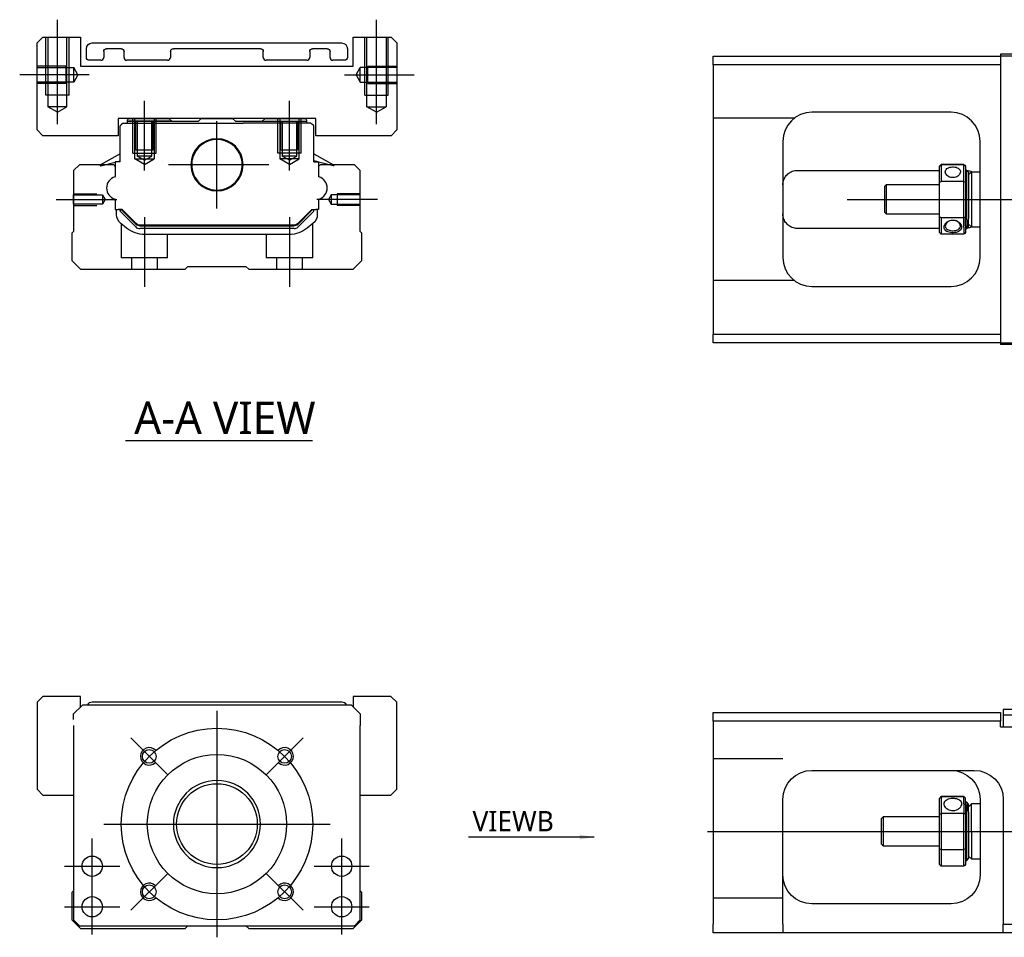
# Model space of a CAD drawing. Header units: millimetres. Extents: x 81 to 3135, y 49 to 860.
# Tile 6 of 8: x 104 to 274, y 698 to 856. Entities that reach past the tile are written whole.
import ezdxf
from ezdxf.lldxf.tags import DXFTag

# ---------------------------------------------------------------- set-up
doc = ezdxf.new("R2010")
doc.units = ezdxf.units.MM
doc.layers.get('0').update_dxf_attribs({"linetype": 'CONTINUOUS'})
doc.styles.add('CHN', font='msjhbd.ttf')
doc.styles.add('DIM-7', font='SIMPLEX.shx', dxfattribs={"width": 0.7, "bigfont": 'chineset.shx'})
tags = doc.linetypes.add('DASHED', pattern=[25.72, 12.86, -12.86]).pattern_tags.tags
tags[6:7] = [DXFTag(74, 4), DXFTag(75, 0), DXFTag(340, '0'), DXFTag(46, 0.0), DXFTag(50, 0.0), DXFTag(44, 0.0), DXFTag(45, 0.0)]
tags[4:5] = [DXFTag(74, 4), DXFTag(75, 0), DXFTag(340, '0'), DXFTag(46, 0.0), DXFTag(50, 0.0), DXFTag(44, 0.0), DXFTag(45, 0.0)]
doc.dimstyles.new('CNS', dxfattribs={"dimtxt": 3.5, "dimasz": 2.5, "dimexe": 1, "dimexo": 1, "dimgap": 1, "dimtad": 1, "dimdsep": 46, "dimtxsty": 'DIM-7', "dimcen": 0.09, "dimclrd": 4, "dimclre": 4, "dimclrt": 1, "dimadec": 0, "dimazin": 0, "dimtfac": 1, "dimtmove": 0, "dimatfit": 3, "dimfxl": 0, "dimtvp": 0.971429, "dimtolj": 1, "dimarcsym": 0})

msp = doc.modelspace()

# ---------------------------------------------------------------- linework, layer by layer
at = {"ltscale": 0.2}
for p, q in [((110.31, 838.37), (110.31, 856.37)), ((165.31, 838.37), (165.31, 856.37)), ((115.81, 846.87), (103.81, 846.87)), ((159.81, 846.87), (171.81, 846.87)), ((125.31, 830.37), (125.31, 842.37)), ((150.31, 830.37), (150.31, 842.37)), ((165.51, 825.37), (155.05, 825.37))]:
    msp.add_line(p, q, dxfattribs=at)
at = {"linetype": 'Continuous'}
for p, q in [((107.81, 853.37), (106.81, 852.37)), ((106.81, 837.37), (106.81, 852.37)), ((107.81, 853.37), (114.31, 853.37)), ((114.31, 853.37), (114.31, 848.37)), ((116.3, 852.37), (159.3, 852.37)), ((161.31, 848.37), (161.31, 853.37)), ((161.31, 853.37), (167.81, 853.37)), ((168.81, 852.37), (167.81, 853.37)), ((168.81, 852.37), (168.81, 837.37)), ((115.3, 849.87), (115.3, 851.37)), ((118.3, 850.87), (118.3, 849.87)), ((121.3, 851.37), (118.8, 851.37)), ((121.8, 849.87), (121.8, 850.87)), ((129.8, 850.87), (129.8, 849.87)), ((145.3, 851.37), (130.3, 851.37)), ((145.8, 849.87), (145.8, 850.87)), ((153.8, 850.87), (153.8, 849.87)), ((156.8, 851.37), (154.3, 851.37)), ((157.3, 849.87), (157.3, 850.87)), ((160.3, 851.37), (160.3, 849.87)), ((272.85, 850.41), (272.85, 848.61)), ((283.35, 850.41), (272.85, 850.41)), ((117.8, 849.37), (115.8, 849.37)), ((129.3, 849.37), (122.3, 849.37)), ((153.3, 849.37), (146.3, 849.37)), ((159.8, 849.37), (157.8, 849.37)), ((223.35, 850.11), (272.85, 850.11)), ((223.35, 848.61), (223.35, 850.11)), ((272.85, 848.61), (223.35, 848.61)), ((223.35, 848.61), (223.35, 802.21)), ((272.85, 848.61), (272.85, 802.21)), ((114.31, 848.37), (161.31, 848.37)), ((264.35, 840.41), (240.35, 840.41)), ((120.76, 839.37), (120.76, 836.37)), ((154.86, 839.37), (120.76, 839.37)), ((121.61, 838.57), (121.11, 838.07)), ((121.61, 838.57), (142.31, 838.57)), ((122.61, 839.37), (122.31, 839.07)), ((122.31, 839.07), (122.31, 838.57)), ((122.61, 839.37), (129.51, 839.37)), ((129.51, 839.37), (130.01, 838.87)), ((130.01, 838.87), (134.61, 838.87)), ((134.61, 838.87), (135.11, 839.37)), ((135.11, 839.37), (140.51, 839.37)), ((140.51, 839.37), (141.01, 838.87)), ((141.01, 838.87), (145.61, 838.87)), ((147.31, 838.57), (142.31, 838.57)), ((145.61, 838.87), (146.11, 839.37)), ((146.11, 839.37), (153.01, 839.37)), ((153.01, 839.37), (146.11, 839.37)), ((154.01, 838.57), (147.31, 838.57)), ((153.31, 839.07), (153.01, 839.37)), ((153.31, 838.57), (153.31, 839.07)), ((154.01, 838.57), (154.51, 838.07)), ((154.86, 836.37), (154.86, 839.37)), ((106.81, 837.37), (107.81, 836.37)), ((121.11, 831.87), (121.11, 838.07)), ((121.41, 838.37), (121.31, 838.37)), ((121.31, 838.37), (121.31, 838.27)), ((154.21, 838.37), (154.31, 838.37)), ((154.31, 838.37), (154.31, 838.27)), ((154.51, 831.87), (154.51, 838.07)), ((167.81, 836.37), (168.81, 837.37)), ((120.76, 836.37), (107.81, 836.37)), ((167.81, 836.37), (154.86, 836.37)), ((235.35, 835.41), (235.35, 815.41)), ((269.35, 815.41), (269.35, 835.41)), ((121.11, 833.26), (117.72, 831.37)), ((117.79, 831.19), (120.29, 831.84)), ((120.29, 831.84), (120.39, 831.87)), ((120.29, 831.87), (120.29, 829.34)), ((121.11, 831.87), (120.29, 831.87)), ((120.39, 831.87), (121.11, 832.05)), ((120.39, 831.87), (121.11, 832.05)), ((154.51, 833.26), (157.9, 831.37)), ((155.23, 831.87), (154.51, 832.05)), ((154.51, 831.87), (155.33, 831.87)), ((155.33, 831.87), (155.33, 829.34)), ((157.83, 831.19), (155.33, 831.84)), ((114.11, 831.37), (113.11, 830.37)), ((113.11, 830.37), (113.11, 819.87)), ((120.01, 831.37), (114.11, 831.37)), ((120.01, 831.37), (120.29, 831.09)), ((155.61, 831.37), (155.33, 831.09)), ((161.51, 831.37), (155.61, 831.37)), ((162.51, 830.37), (161.51, 831.37)), ((162.51, 819.87), (162.51, 830.37)), ((237.85, 830.41), (240.35, 830.41)), ((240.35, 830.41), (262.35, 830.41)), ((262.35, 831.1), (262.35, 831.13)), ((262.35, 828.41), (262.35, 831.1)), ((266.55, 831.43), (262.65, 831.43)), ((262.65, 831.43), (262.65, 831.4)), ((262.65, 831.4), (266.55, 831.4)), ((262.65, 831.4), (262.65, 828.48)), ((266.55, 831.4), (266.55, 831.43)), ((266.55, 828.48), (266.55, 831.4)), ((266.85, 831.13), (266.85, 831.1)), ((266.85, 831.1), (266.85, 828.41)), ((267.05, 830.41), (266.85, 830.41)), ((267.35, 830.11), (267.05, 830.41)), ((267.05, 821.86), (267.05, 830.41)), ((267.35, 829.66), (267.85, 830.16)), ((267.35, 830.11), (267.35, 822.08)), ((267.85, 830.16), (269.35, 830.16)), ((267.85, 830.16), (267.85, 820.66)), ((262.35, 822.37), (262.35, 828.41)), ((266.55, 828.48), (262.65, 828.48)), ((266.55, 822.3), (266.55, 828.48)), ((266.85, 828.41), (266.85, 822.37)), ((253.15, 827.91), (252.85, 827.61)), ((252.85, 827.61), (252.85, 823.21)), ((262.35, 827.91), (253.15, 827.91)), ((253.15, 827.91), (253.15, 822.91)), ((120.29, 825.39), (120.29, 823.65)), ((155.33, 825.39), (155.33, 823.65)), ((120.29, 823.65), (120.76, 823.65)), ((120.51, 822.8), (120.51, 823.65)), ((121.47, 823.65), (120.76, 823.65)), ((121.11, 823.65), (121.11, 823.37)), ((121.11, 823.37), (121.11, 823.65)), ((121.11, 823.37), (123.82, 820.66)), ((121.43, 823.55), (121.33, 823.65)), ((121.33, 823.65), (121.43, 823.55)), ((123.82, 821.16), (121.43, 823.55)), ((123.89, 821.23), (121.47, 823.65)), ((151.73, 821.23), (154.15, 823.65)), ((151.8, 821.16), (154.19, 823.55)), ((151.8, 820.66), (154.51, 823.37)), ((154.15, 823.65), (154.86, 823.65)), ((154.29, 823.65), (154.19, 823.55)), ((154.51, 823.37), (154.51, 823.65)), ((155.33, 823.65), (154.86, 823.65)), ((155.11, 823.65), (155.11, 822.8)), ((252.85, 823.21), (253.15, 822.91)), ((253.15, 822.91), (262.35, 822.91)), ((262.35, 819.7), (262.35, 822.37)), ((262.65, 822.3), (266.55, 822.3)), ((262.65, 822.3), (262.65, 819.4)), ((266.55, 820.62), (266.55, 822.3)), ((266.85, 820.84), (266.85, 822.37)), ((267.05, 821.86), (267.05, 820.41)), ((267.35, 820.71), (267.35, 822.08)), ((113.11, 819.87), (112.81, 819.57)), ((122.24, 820.46), (121.26, 821.24)), ((151.1, 820.37), (124.52, 820.37)), ((151.09, 820.97), (124.53, 820.97)), ((124.53, 820.87), (151.09, 820.87)), ((154.36, 821.24), (153.38, 820.46)), ((162.81, 819.57), (162.51, 819.87)), ((240.35, 820.41), (237.85, 820.41)), ((262.35, 820.41), (240.35, 820.41)), ((266.55, 820.62), (266.55, 819.4)), ((266.85, 820.84), (266.85, 819.7)), ((266.85, 820.41), (267.05, 820.41)), ((267.05, 820.41), (267.35, 820.71)), ((267.35, 821.16), (267.85, 820.66)), ((267.85, 820.66), (269.35, 820.66)), ((112.81, 819.57), (112.81, 814.87)), ((150.26, 819.37), (125.36, 819.37)), ((162.81, 814.87), (162.81, 819.57)), ((266.55, 819.4), (262.65, 819.4)), ((112.81, 814.87), (114.31, 813.37)), ((161.31, 813.37), (162.81, 814.87)), ((114.31, 813.37), (132.31, 813.37)), ((132.31, 813.37), (132.81, 813.87)), ((132.81, 813.87), (142.81, 813.87)), ((142.81, 813.87), (143.31, 813.37)), ((143.31, 813.37), (161.31, 813.37)), ((240.35, 810.41), (264.35, 810.41)), ((223.35, 802.21), (272.85, 802.21)), ((223.35, 800.71), (223.35, 802.21)), ((272.85, 802.21), (272.85, 800.42)), ((272.85, 800.71), (223.35, 800.71)), ((283.35, 800.42), (272.85, 800.42)), ((107.8, 739.79), (106.8, 738.79)), ((106.8, 738.79), (106.8, 723.79)), ((114.3, 739.79), (107.8, 739.79)), ((114.61, 738.29), (113.11, 736.79)), ((114.61, 738.29), (113.11, 736.79)), ((114.3, 737.98), (114.3, 739.79)), ((161.01, 738.29), (114.61, 738.29)), ((159.31, 738.79), (116.31, 738.79)), ((162.51, 736.79), (161.01, 738.29)), ((162.51, 736.79), (161.01, 738.29)), ((161.3, 739.79), (161.3, 738)), ((167.8, 739.79), (161.3, 739.79)), ((168.8, 738.79), (167.8, 739.79)), ((168.8, 723.79), (168.8, 738.79)), ((113.11, 735.79), (113.11, 736.79)), ((162.51, 736.79), (162.51, 735.79)), ((223.35, 737.04), (272.85, 737.04)), ((223.35, 735.54), (223.35, 737.04)), ((272.85, 737.04), (272.85, 735.54)), ((353.49, 737.54), (273.35, 737.54)), ((273.35, 737.54), (273.35, 734.54)), ((162.51, 735.79), (162.51, 734.79)), ((272.85, 735.54), (223.35, 735.54)), ((223.35, 735.54), (223.35, 700.54)), ((272.85, 734.54), (272.85, 735.54)), ((113.11, 734.79), (113.11, 701.29)), ((162.51, 701.29), (162.51, 734.79)), ((272.85, 734.54), (283.35, 734.54)), ((240.35, 727.04), (268.35, 727.04)), ((106.8, 723.79), (107.8, 722.79)), ((167.8, 722.79), (168.8, 723.79)), ((107.8, 722.79), (113.11, 722.79)), ((162.51, 722.79), (167.8, 722.79)), ((235.35, 700.54), (235.35, 722.04)), ((262.35, 722.23), (262.35, 722.25)), ((262.35, 719.54), (262.35, 722.23)), ((266.55, 722.55), (262.65, 722.55)), ((262.65, 722.55), (262.65, 722.53)), ((262.65, 722.53), (266.55, 722.53)), ((262.65, 722.53), (262.65, 719.61)), ((266.55, 722.53), (266.55, 722.55)), ((266.55, 721.29), (266.55, 722.53)), ((266.55, 721.29), (266.55, 719.61)), ((266.85, 722.25), (266.85, 722.23)), ((266.85, 721.08), (266.85, 722.23)), ((267.05, 721.54), (266.85, 721.54)), ((267.35, 721.24), (267.05, 721.54)), ((267.05, 721.54), (267.05, 720.06)), ((267.85, 721.29), (267.35, 720.79)), ((269.35, 721.29), (267.85, 721.29)), ((267.85, 716.54), (267.85, 721.29)), ((269.35, 722.04), (269.35, 709.04)), ((273.35, 722.04), (273.35, 700.54)), ((266.55, 719.61), (262.65, 719.61)), ((262.65, 719.61), (262.65, 713.42)), ((266.55, 713.42), (266.55, 719.61)), ((266.85, 721.08), (266.85, 719.54)), ((267.05, 711.54), (267.05, 720.06)), ((267.35, 719.85), (267.35, 721.24)), ((267.35, 719.85), (267.35, 711.84)), ((252.65, 719.04), (252.35, 718.74)), ((252.35, 716.54), (252.35, 718.74)), ((262.35, 719.04), (252.65, 719.04)), ((252.65, 719.04), (252.65, 714.04)), ((262.35, 713.5), (262.35, 719.54)), ((266.85, 719.54), (266.85, 713.5)), ((113.11, 716.79), (113.11, 706.29)), ((162.51, 706.29), (162.51, 716.79)), ((252.35, 714.34), (252.35, 716.54)), ((267.85, 716.54), (267.85, 711.79)), ((252.35, 714.34), (252.65, 714.04)), ((252.65, 714.04), (262.35, 714.04)), ((262.35, 710.83), (262.35, 713.5)), ((262.65, 713.42), (266.55, 713.42)), ((262.65, 713.42), (262.65, 710.53)), ((266.55, 710.53), (266.55, 713.42)), ((266.85, 713.5), (266.85, 710.83)), ((266.85, 711.54), (267.05, 711.54)), ((267.05, 711.54), (267.35, 711.84)), ((267.35, 712.29), (267.85, 711.79)), ((267.85, 711.79), (269.35, 711.79)), ((266.55, 710.53), (262.65, 710.53)), ((113.11, 706.29), (112.81, 705.99)), ((162.81, 705.99), (162.51, 706.29)), ((112.81, 705.99), (112.81, 701.29)), ((162.81, 701.29), (162.81, 705.99)), ((264.35, 704.04), (240.35, 704.04)), ((112.81, 701.29), (114.31, 699.79)), ((113.11, 701.29), (114.11, 700.29)), ((161.31, 699.79), (162.81, 701.29)), ((161.51, 700.29), (162.51, 701.29)), ((114.11, 700.29), (120.31, 700.29)), ((114.31, 699.79), (132.31, 699.79)), ((120.31, 700.29), (155.31, 700.29)), ((132.31, 699.79), (132.81, 700.29)), ((142.81, 700.29), (143.31, 699.79)), ((143.31, 699.79), (161.31, 699.79)), ((155.31, 700.29), (161.51, 700.29)), ((223.35, 699.04), (223.35, 700.54)), ((235.35, 700.54), (235.35, 699.04)), ((273.35, 699.04), (273.35, 700.54)), ((273.35, 700.54), (283.35, 700.54)), ((235.35, 699.04), (223.35, 699.04)), ((273.35, 699.04), (235.35, 699.04)), ((283.35, 699.04), (273.35, 699.04))]:
    msp.add_line(p, q, dxfattribs=at)
at = {"linetype": 'DASHED', "ltscale": 0.1}
for p, q in [((108.31, 843.37), (108.31, 853.37)), ((108.66, 853.37), (108.66, 841.37)), ((111.96, 841.37), (111.96, 853.37)), ((112.31, 843.37), (112.31, 853.37)), ((163.31, 843.37), (163.31, 853.37)), ((163.66, 841.37), (163.66, 853.37)), ((166.96, 853.37), (166.96, 841.37)), ((167.31, 843.37), (167.31, 853.37)), ((283.35, 850.11), (272.85, 850.11)), ((111.81, 848.37), (106.81, 848.37)), ((106.81, 848.12), (113.12, 848.12)), ((111.81, 845.37), (111.81, 848.37)), ((113.12, 845.62), (113.12, 848.12)), ((113.84, 846.87), (113.12, 848.12)), ((113.84, 846.87), (113.12, 845.62)), ((161.78, 846.87), (162.5, 848.12)), ((161.78, 846.87), (162.5, 845.62)), ((168.81, 848.12), (162.5, 848.12)), ((162.5, 845.62), (162.5, 848.12)), ((163.81, 845.37), (163.81, 848.37)), ((163.81, 848.37), (168.81, 848.37)), ((113.12, 845.62), (106.81, 845.62)), ((111.81, 845.37), (106.81, 845.37)), ((162.5, 845.62), (168.81, 845.62)), ((163.81, 845.37), (168.81, 845.37)), ((111.96, 841.37), (108.66, 841.37)), ((110.31, 840.41), (108.66, 841.37)), ((110.31, 840.41), (111.96, 841.37)), ((163.66, 841.37), (166.96, 841.37)), ((165.31, 840.41), (163.66, 841.37)), ((165.31, 840.41), (166.96, 841.37)), ((123.31, 833.37), (123.31, 839.37)), ((123.81, 833.87), (123.81, 838.87)), ((126.81, 833.87), (126.81, 838.87)), ((126.96, 839.37), (126.96, 832.37)), ((127.31, 833.37), (127.31, 839.37)), ((148.31, 833.37), (148.31, 839.37)), ((148.66, 839.37), (148.66, 832.37)), ((148.81, 833.87), (148.81, 838.87)), ((149.06, 838.87), (149.06, 832.87)), ((151.81, 833.87), (151.81, 838.87)), ((152.31, 833.37), (152.31, 839.37)), ((237.35, 839.41), (223.35, 839.41)), ((123.31, 833.37), (127.31, 833.37)), ((126.81, 833.87), (123.81, 833.87)), ((152.31, 833.37), (148.31, 833.37)), ((123.66, 832.37), (126.96, 832.37)), ((125.31, 831.41), (123.66, 832.37)), ((126.56, 832.87), (124.06, 832.87)), ((125.31, 832.14), (124.06, 832.87)), ((125.31, 832.14), (126.56, 832.87)), ((125.31, 831.41), (126.96, 832.37)), ((151.96, 832.37), (148.66, 832.37)), ((150.31, 831.41), (148.66, 832.37)), ((150.31, 832.14), (149.06, 832.87)), ((150.31, 832.14), (151.56, 832.87)), ((150.31, 831.41), (151.96, 832.37)), ((113.11, 826.37), (117.11, 826.37)), ((113.11, 824.57), (113.11, 826.17)), ((113.11, 826.17), (118.11, 826.17)), ((118.11, 826.17), (118.57, 825.37)), ((118.11, 826.17), (118.11, 824.57)), ((118.57, 825.37), (118.11, 824.57)), ((157.51, 826.17), (157.05, 825.37)), ((157.05, 825.37), (157.51, 824.57)), ((162.51, 826.17), (157.51, 826.17)), ((157.51, 826.17), (157.51, 824.57)), ((158.51, 826.37), (158.51, 824.37)), ((162.51, 826.37), (158.51, 826.37)), ((118.11, 824.57), (113.11, 824.57)), ((113.11, 824.37), (117.11, 824.37)), ((157.51, 824.57), (162.51, 824.57)), ((162.51, 824.37), (158.51, 824.37)), ((121.31, 821.2), (121.31, 815.37)), ((154.31, 815.37), (154.31, 821.2)), ((129.31, 815.37), (129.31, 819.37)), ((146.31, 819.37), (146.31, 815.37)), ((129.31, 815.37), (121.31, 815.37)), ((123.06, 815.37), (123.06, 813.37)), ((127.56, 813.37), (127.56, 815.37)), ((154.31, 815.37), (146.31, 815.37)), ((148.06, 815.37), (148.06, 813.37)), ((152.56, 813.37), (152.56, 815.37)), ((237.35, 811.41), (223.35, 811.41)), ((272.85, 800.71), (283.35, 800.71)), ((353.03, 736.54), (273.35, 736.54)), ((235.35, 729.04), (223.35, 729.04)), ((235.35, 705.04), (223.35, 705.04))]:
    msp.add_line(p, q, dxfattribs=at)
at = {"linetype": 'DASHED'}
for p, q in [((112.31, 843.37), (108.31, 843.37)), ((163.31, 843.37), (167.31, 843.37)), ((122.31, 838.87), (130.01, 838.87)), ((130.01, 838.87), (122.31, 838.87)), ((123.66, 832.37), (123.66, 839.37)), ((124.06, 838.87), (124.06, 832.87)), ((126.56, 832.87), (126.56, 838.87)), ((145.61, 838.87), (153.31, 838.87)), ((151.56, 832.87), (151.56, 838.87)), ((151.96, 832.37), (151.96, 839.37)), ((151.56, 833.87), (148.81, 833.87)), ((120.29, 831.84), (120.39, 831.87)), ((128.37, 831.87), (128.36, 831.88)), ((151.56, 832.87), (149.06, 832.87)), ((155.33, 831.84), (155.23, 831.87))]:
    msp.add_line(p, q, dxfattribs=at)
at = {"ltscale": 0.1}
for p, q in [((137.81, 823.87), (137.81, 838.87)), ((146.74, 831.37), (129.47, 831.37)), ((110.11, 825.37), (120.57, 825.37)), ((125.31, 822.37), (125.31, 810.37)), ((150.31, 822.37), (150.31, 810.37)), ((116.31, 705.79), (116.31, 715.29)), ((159.31, 705.79), (159.31, 715.29)), ((111.56, 710.54), (121.06, 710.54)), ((154.56, 710.54), (164.06, 710.54)), ((116.31, 698.79), (116.31, 708.29)), ((159.31, 698.79), (159.31, 708.29)), ((111.56, 703.54), (121.06, 703.54)), ((154.56, 703.54), (164.06, 703.54))]:
    msp.add_line(p, q, dxfattribs=at)
at = {"ltscale": 0.3}
for p, q in [((246.44, 825.41), (450.27, 825.41)), ((137.81, 737.29), (137.81, 698.29)), ((129.32, 726.27), (122.96, 732.64)), ((146.29, 726.27), (152.66, 732.64)), ((118.31, 717.79), (157.31, 717.79)), ((129.32, 709.3), (122.96, 702.94)), ((146.29, 709.3), (152.66, 702.94))]:
    msp.add_line(p, q, dxfattribs=at)
for p, q in [((122.05, 783.85), (154.29, 783.85)), ((222.35, 716.54), (443.85, 716.54))]:
    msp.add_line(p, q)
at = {"linetype": 'Continuous', "extrusion": (6.12303e-17, 0, -1)}
msp.add_circle((-137.81, 831.37), 4.5, dxfattribs=at)
at = {"ltscale": 0.3}
msp.add_circle((137.81, 717.79), 16.5, dxfattribs=at)
at = {"linetype": 'Continuous'}
for centre, radius in [((126.14, 729.46), 1.18), ((137.81, 717.79), 12), ((149.48, 729.46), 1.18), ((137.81, 717.79), 6.95), ((116.31, 710.54), 1.75), ((159.31, 710.54), 1.75), ((126.14, 706.12), 1.18), ((149.48, 706.12), 1.18), ((116.31, 703.54), 1.75), ((159.31, 703.54), 1.75)]:
    msp.add_circle(centre, radius, dxfattribs=at)
at = {"linetype": 'DASHED', "ltscale": 0.1, "extrusion": (0, 0, -1)}
msp.add_circle((-137.81, 717.79), 7.5, dxfattribs=at)
at = {"linetype": 'Continuous', "extrusion": (0, 0, -1)}
for centre, radius, start, end in [((-116.3, 851.37), 1, 0, 90), ((-159.3, 851.37), 1, 90, 180), ((-115.8, 849.87), 0.5, 270, 0), ((-159.8, 849.87), 0.5, 180, 270), ((-122.51, 822.8), 2, 308.5725, 0), ((-153.11, 822.8), 2, 180, 231.4275), ((-125.36, 824.37), 5, 270, 308.5725), ((-150.26, 824.37), 5, 231.4275, 270), ((-240.35, 722.04), 5, 0, 90), ((-264.35, 722.04), 5, 90, 180), ((-240.35, 709.04), 5, 270, 0), ((-264.35, 709.04), 5, 180, 270)]:
    msp.add_arc(centre, radius, start, end, dxfattribs=at)
at = {"linetype": 'Continuous', "extrusion": (6.12303e-17, 0, -1)}
for centre, radius, start, end in [((-118.8, 850.87), 0.5, 0, 90), ((-121.3, 850.87), 0.5, 90, 180), ((-130.3, 850.87), 0.5, 0, 90), ((-145.3, 850.87), 0.5, 90, 180), ((-154.3, 850.87), 0.5, 0, 90), ((-156.8, 850.87), 0.5, 90, 180), ((-157.86, 831.29), 0.1, 119, 284.5874), ((-122.11, 824.29), 0.9, 315, 315.0755), ((-124.53, 821.87), 0.9, 270, 315), ((-151.09, 821.87), 0.9, 225, 270), ((-268.35, 722.04), 5, 90, 180)]:
    msp.add_arc(centre, radius, start, end, dxfattribs=at)
at = {"linetype": 'Continuous'}
for centre, radius, start, end in [((117.8, 849.87), 0.5, 270, 0), ((122.3, 849.87), 0.5, 180, 270), ((129.3, 849.87), 0.5, 270, 0), ((146.3, 849.87), 0.5, 180, 270), ((153.3, 849.87), 0.5, 270, 0), ((157.8, 849.87), 0.5, 180, 270), ((240.35, 835.41), 5, 90, 180), ((264.35, 835.41), 5, 0, 90), ((137.81, 831.37), 4.35, 16.2606, 164.3213), ((117.76, 831.29), 0.1, 119, 284.5874), ((120.21, 829.34), 0.0808, 283.4435, 360), ((155.41, 829.34), 0.0808, 180, 251.3863), ((120.21, 825.39), 0.0808, 360, 76.5565), ((155.41, 825.39), 0.0808, 108.6131, 180), ((122.11, 824.29), 0.9, 224.9245, 225), ((153.51, 824.29), 0.9, 315, 315.0755), ((124.53, 821.87), 1, 225, 270), ((124.52, 821.37), 1, 225, 270), ((151.09, 821.87), 1, 270, 315), ((151.1, 821.37), 1, 270, 315), ((240.35, 815.41), 5, 180, 270), ((264.35, 815.41), 5, 270, 0), ((116.31, 737.79), 1, 90, 150.0005), ((159.31, 737.79), 1, 29.9995, 90)]:
    msp.add_arc(centre, radius, start, end, dxfattribs=at)
for centre, radius, start, end in [((120.78, 827.37), 1.98, 105.9226, 254.0774), ((154.84, 827.37), 1.98, 285.9226, 74.0774), ((126.14, 729.46), 1.5, 42.3947, 315), ((149.48, 729.46), 1.5, 225, 137.6053), ((126.14, 706.12), 1.5, 45, 317.6053), ((149.48, 706.12), 1.5, 222.3947, 135)]:
    msp.add_arc(centre, radius, start, end)
for centre, major_axis, start_param, end_param in [((121.78, 823.9), (-0.354, 0.354), 1.31791, 1.570796), ((153.84, 823.9), (-0.354, -0.354), 1.570796, 1.823683)]:
    msp.add_ellipse(centre, major_axis=major_axis, ratio=0.999695, start_param=start_param, end_param=end_param, dxfattribs=at)
at = {"linetype": 'Continuous', "extrusion": (0, 0, -1)}
msp.add_ellipse((121.78, 823.9), major_axis=(0.354, -0.354), ratio=0.999695, start_param=1.570796, end_param=1.823683, dxfattribs=at)
at = {"linetype": 'Continuous'}
for points, knots in [([(133.65, 832.63), (133.62, 832.55), (133.6, 832.48), (133.35, 831.45), (133.45, 830.45), (134.25, 828.68), (134.95, 827.95), (135.81, 827.5)], [0, 0, 0, 0, 0.040691, 0.040691, 0.520345, 0.520345, 1, 1, 1, 1]), ([(139.81, 827.5), (140.7, 827.96), (141.41, 828.73), (142.2, 830.58), (142.27, 831.62), (141.99, 832.58)], [0, 0, 0, 0, 0.5, 0.5, 1, 1, 1, 1]), ([(235.35, 827.91), (235.35, 828.2), (235.4, 828.49), (235.6, 829.03), (235.74, 829.28), (236.11, 829.73), (236.33, 829.92), (236.66, 830.11), (236.72, 830.15), (236.79, 830.18)], [0, 0, 0, 0, 0.304249, 0.304249, 0.607964, 0.607964, 0.919272, 0.919272, 1, 1, 1, 1]), ([(236.79, 830.18), (237.04, 830.29), (237.33, 830.38), (237.71, 830.41), (237.78, 830.41), (237.85, 830.41)], [0, 0, 0, 0, 0.819461, 0.819461, 1, 1, 1, 1]), ([(263.35, 830.17), (263.35, 830.27), (263.38, 830.37), (263.47, 830.55), (263.54, 830.63), (263.72, 830.78), (263.83, 830.84), (264.08, 830.93), (264.21, 830.96), (264.5, 831), (264.65, 831.01), (264.93, 830.99), (265.08, 830.97), (265.33, 830.9), (265.46, 830.85), (265.66, 830.72), (265.75, 830.65), (265.88, 830.48), (265.92, 830.38), (265.95, 830.24), (265.95, 830.21), (265.95, 830.17)], [0, 0, 0, 0, 0.106083, 0.106083, 0.212085, 0.212085, 0.319298, 0.319298, 0.427448, 0.427448, 0.534259, 0.534259, 0.639537, 0.639537, 0.74548, 0.74548, 0.85323, 0.85323, 0.961147, 0.961147, 1, 1, 1, 1]), ([(265.95, 830.17), (265.95, 830.07), (265.93, 829.96), (265.83, 829.75), (265.76, 829.65), (265.58, 829.47), (265.47, 829.39), (265.23, 829.26), (265.09, 829.21), (264.81, 829.16), (264.66, 829.15), (264.37, 829.18), (264.23, 829.21), (263.97, 829.31), (263.85, 829.38), (263.64, 829.54), (263.55, 829.64), (263.42, 829.84), (263.38, 829.95), (263.36, 830.09), (263.35, 830.13), (263.35, 830.17)], [0, 0, 0, 0, 0.106083, 0.106083, 0.212085, 0.212085, 0.319298, 0.319298, 0.427448, 0.427448, 0.534259, 0.534259, 0.639537, 0.639537, 0.74548, 0.74548, 0.85323, 0.85323, 0.961147, 0.961147, 1, 1, 1, 1]), ([(236.79, 820.65), (236.54, 820.77), (236.3, 820.94), (235.9, 821.33), (235.73, 821.56), (235.48, 822.07), (235.4, 822.36), (235.36, 822.74), (235.35, 822.83), (235.35, 822.91)], [0, 0, 0, 0, 0.299721, 0.299721, 0.598583, 0.598583, 0.909335, 0.909335, 1, 1, 1, 1]), ([(263.16, 820.62), (263.16, 820.75), (263.19, 820.87), (263.31, 821.12), (263.39, 821.25), (263.6, 821.47), (263.74, 821.57), (264.03, 821.73), (264.19, 821.78), (264.52, 821.84), (264.69, 821.85), (265, 821.81), (265.15, 821.77), (265.43, 821.65), (265.57, 821.57), (265.8, 821.38), (265.9, 821.27), (266.05, 821.03), (266.1, 820.9), (266.14, 820.72), (266.14, 820.67), (266.14, 820.62)], [0, 0, 0, 0, 0.109658, 0.109658, 0.219822, 0.219822, 0.331923, 0.331923, 0.437536, 0.437536, 0.542298, 0.542298, 0.638315, 0.638315, 0.740833, 0.740833, 0.845614, 0.845614, 0.955138, 0.955138, 1, 1, 1, 1]), ([(264.12, 821.74), (264.01, 821.7), (263.91, 821.64), (263.71, 821.5), (263.61, 821.41), (263.46, 821.2), (263.41, 821.1), (263.36, 820.93), (263.35, 820.86), (263.35, 820.8)], [0, 0, 0, 0, 0.238661, 0.238661, 0.531929, 0.531929, 0.828627, 0.828627, 1, 1, 1, 1]), ([(265.95, 820.8), (265.95, 820.89), (265.94, 820.97), (265.87, 821.16), (265.8, 821.26), (265.64, 821.45), (265.54, 821.54), (265.33, 821.68), (265.22, 821.73), (265.1, 821.77)], [0, 0, 0, 0, 0.223578, 0.223578, 0.491149, 0.491149, 0.764155, 0.764155, 1, 1, 1, 1]), ([(237.85, 820.41), (237.53, 820.41), (237.23, 820.48), (236.91, 820.6), (236.85, 820.62), (236.79, 820.65)], [0, 0, 0, 0, 0.819385, 0.819385, 1, 1, 1, 1]), ([(266.14, 820.62), (266.14, 820.5), (266.11, 820.38), (266, 820.17), (265.92, 820.07), (265.7, 819.9), (265.57, 819.83), (265.28, 819.73), (265.12, 819.7), (264.79, 819.66), (264.62, 819.66), (264.3, 819.68), (264.15, 819.71), (263.87, 819.78), (263.74, 819.84), (263.51, 819.97), (263.41, 820.05), (263.25, 820.24), (263.2, 820.36), (263.17, 820.52), (263.16, 820.57), (263.16, 820.62)], [0, 0, 0, 0, 0.109416, 0.109416, 0.219283, 0.219283, 0.330994, 0.330994, 0.436935, 0.436935, 0.54206, 0.54206, 0.638053, 0.638053, 0.740447, 0.740447, 0.845513, 0.845513, 0.955225, 0.955225, 1, 1, 1, 1]), ([(263.35, 820.8), (263.35, 820.72), (263.37, 820.64), (263.44, 820.47), (263.5, 820.39), (263.66, 820.25), (263.76, 820.19), (264, 820.1), (264.13, 820.06), (264.41, 820.02), (264.56, 820.01), (264.85, 820.01), (264.99, 820.03), (265.25, 820.08), (265.38, 820.12), (265.6, 820.22), (265.69, 820.29), (265.84, 820.44), (265.9, 820.53), (265.94, 820.68), (265.95, 820.74), (265.95, 820.8)], [0, 0, 0, 0, 0.086893, 0.086893, 0.191014, 0.191014, 0.297233, 0.297233, 0.405999, 0.405999, 0.513434, 0.513434, 0.616733, 0.616733, 0.721093, 0.721093, 0.828664, 0.828664, 0.937403, 0.937403, 1, 1, 1, 1]), ([(263.16, 721.29), (263.16, 721.42), (263.19, 721.54), (263.31, 721.75), (263.39, 721.85), (263.6, 722.02), (263.74, 722.09), (264.03, 722.19), (264.19, 722.23), (264.52, 722.27), (264.69, 722.27), (265, 722.24), (265.15, 722.22), (265.43, 722.14), (265.57, 722.09), (265.8, 721.95), (265.9, 721.87), (266.05, 721.67), (266.1, 721.56), (266.14, 721.39), (266.14, 721.34), (266.14, 721.29)], [0, 0, 0, 0, 0.109658, 0.109658, 0.219822, 0.219822, 0.331923, 0.331923, 0.437536, 0.437536, 0.542298, 0.542298, 0.638315, 0.638315, 0.740833, 0.740833, 0.845614, 0.845614, 0.955138, 0.955138, 1, 1, 1, 1]), ([(266.14, 721.29), (266.14, 721.17), (266.11, 721.04), (266, 720.79), (265.92, 720.66), (265.7, 720.44), (265.57, 720.34), (265.28, 720.19), (265.12, 720.13), (264.79, 720.07), (264.62, 720.06), (264.3, 720.1), (264.15, 720.14), (263.87, 720.26), (263.74, 720.34), (263.51, 720.53), (263.41, 720.64), (263.25, 720.88), (263.2, 721.01), (263.17, 721.19), (263.16, 721.24), (263.16, 721.29)], [0, 0, 0, 0, 0.109416, 0.109416, 0.219283, 0.219283, 0.330994, 0.330994, 0.436935, 0.436935, 0.54206, 0.54206, 0.638053, 0.638053, 0.740447, 0.740447, 0.845513, 0.845513, 0.955225, 0.955225, 1, 1, 1, 1])]:
    msp.add_open_spline(points, degree=3, knots=knots, dxfattribs=at)
for points in [[(262.65, 831.43), (262.55, 831.33), (262.45, 831.23), (262.35, 831.13)], [(262.65, 831.4), (262.55, 831.3), (262.45, 831.2), (262.35, 831.1)], [(266.55, 831.43), (266.65, 831.33), (266.75, 831.23), (266.85, 831.13)], [(266.55, 831.4), (266.65, 831.3), (266.75, 831.2), (266.85, 831.1)], [(267.08, 830.4), (267.4, 830.38), (267.68, 830.29), (267.93, 830.17)], [(262.35, 828.41), (262.45, 828.44), (262.55, 828.46), (262.65, 828.48)], [(266.55, 828.48), (266.65, 828.46), (266.75, 828.44), (266.85, 828.41)], [(135.81, 827.5), (136.12, 827.34), (136.77, 827.1), (137.81, 826.97), (138.85, 827.1), (139.5, 827.34), (139.81, 827.5)], [(262.35, 822.37), (262.45, 822.35), (262.55, 822.32), (262.65, 822.3)], [(266.55, 822.3), (266.65, 822.32), (266.75, 822.35), (266.85, 822.37)], [(267.88, 820.63), (267.64, 820.52), (267.37, 820.45), (267.08, 820.42)], [(262.35, 819.7), (262.45, 819.6), (262.55, 819.5), (262.65, 819.4)], [(266.85, 819.7), (266.75, 819.6), (266.65, 819.5), (266.55, 819.4)], [(262.35, 722.25), (262.45, 722.35), (262.55, 722.45), (262.65, 722.55)], [(262.35, 722.23), (262.45, 722.33), (262.55, 722.43), (262.65, 722.53)], [(266.55, 722.55), (266.65, 722.45), (266.75, 722.35), (266.85, 722.25)], [(266.55, 722.53), (266.65, 722.43), (266.75, 722.33), (266.85, 722.23)], [(262.35, 719.54), (262.45, 719.56), (262.55, 719.58), (262.65, 719.61)], [(266.85, 719.54), (266.75, 719.56), (266.65, 719.58), (266.55, 719.61)], [(262.35, 713.5), (262.45, 713.47), (262.55, 713.45), (262.65, 713.42)], [(266.85, 713.5), (266.75, 713.47), (266.65, 713.45), (266.55, 713.42)], [(262.65, 710.53), (262.55, 710.63), (262.45, 710.73), (262.35, 710.83)], [(266.85, 710.83), (266.75, 710.73), (266.65, 710.63), (266.55, 710.53)]]:
    msp.add_open_spline(points, degree=3, dxfattribs=at)
at = {"linetype": 'DASHED'}
msp.add_open_spline([(267.08, 820.42), (267.01, 820.42), (266.93, 820.41), (266.85, 820.41)], degree=3, dxfattribs=at)

# ---------------------------------------------------------------- texts
at = {"style": 'CHN'}
for s, insert, char_height, attachment_point in [('A-A VIEW', (123.55, 787.79), 5.6, 4), ('VIEWB', (195.88, 716.55), 3.5, 9)]:
    msp.add_mtext(s, dxfattribs=dict(at, insert=insert, char_height=char_height, attachment_point=attachment_point))

# ---------------------------------------------------------------- leaders
at = {"annotation_type": 0, "has_hookline": 1, "hookline_direction": 1, "text_width": 14.69}
msp.add_leader([(202.81, 715.55), (196.88, 715.55)], dimstyle='CNS', override={"dimgap": 1, "dimtad": 1}, dxfattribs=at)

doc.saveas('drawing.dxf')
